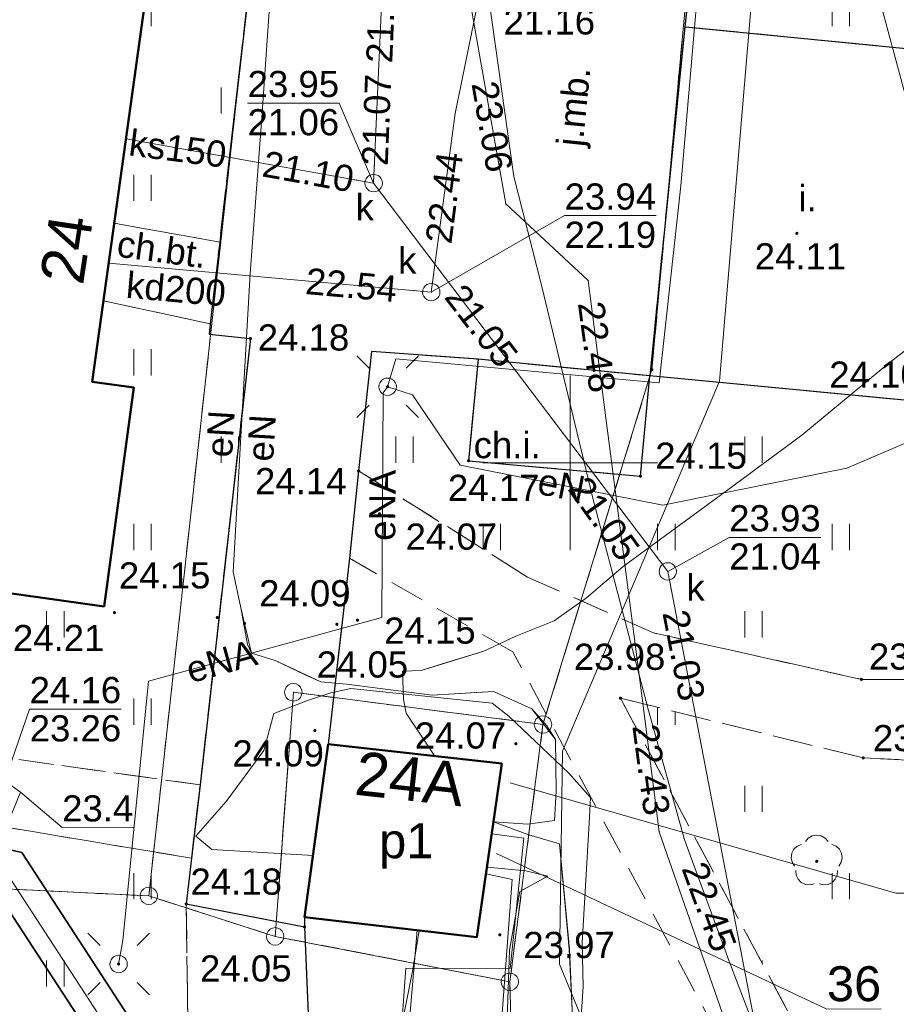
# Model space of a CAD drawing. Extents: x 7395144 to 7395446, y 6007497 to 6007827.
# Tile 59 of 62: x 7395384 to 7395409, y 6007684 to 6007713. Entities that reach past the tile are written whole.
import ezdxf
from ezdxf.enums import TextEntityAlignment as Align

# ---------------------------------------------------------------- set-up
doc = ezdxf.new("R2010")
doc.units = 0
doc.header["$PDSIZE"] = 0.75
for name, pattern in [('PRZER1-1', [2, 1, -1]), ('PRZER2-1', [3, 2, -1]), ('PRZER3-1', [4, 3, -1])]:
    doc.linetypes.add(name, pattern=pattern)
doc.layers.get('0').update_dxf_attribs({"linetype": 'CONTINUOUS', "lineweight": 13})
for name, color, linetype, lineweight in [('GEPADR', 7, 'CONTINUOUS', 18), ('GEPADR_O', 7, 'CONTINUOUS', 18), ('GEPPGD', 7, 'CONTINUOUS', 18), ('GESBZO', 7, 'CONTINUOUS', 50), ('GESBZO_O', 7, 'CONTINUOUS', 50), ('GESDZI', 7, 'CONTINUOUS', 18), ('GESDZI_O', 7, 'CONTINUOUS', 18), ('GSLKRW', 7, 'CONTINUOUS', 25), ('GSPWPS', 7, 'CONTINUOUS', 13), ('GSPWPS_O', 7, 'CONTINUOUS', 13), ('GSSKOA', 7, 'PRZER3-1', 18), ('GSSKOA_O', 7, 'PRZER3-1', 18), ('GSSKOD', 7, 'PRZER2-1', 18), ('GSSKOD_O', 7, 'PRZER2-1', 18), ('GSSOTW', 7, 'PRZER3-1', 18), ('GSSOTW_O', 7, 'PRZER3-1', 18), ('GSSUTR', 7, 'PRZER2-1', 18), ('GULLOB', 7, 'CONTINUOUS', 35), ('GUPELA', 7, 'CONTINUOUS', 18), ('GUPPRZ', 7, 'CONTINUOUS', 18), ('GUPPRZ_O', 7, 'CONTINUOUS', 18)]:
    doc.layers.add(name, color=color, linetype=linetype, lineweight=lineweight)
for name, color, linetype, lineweight, true_color in [('GESUZY', 7, 'PRZER1-1', 18, 0x008000), ('GESUZY_O', 7, 'PRZER1-1', 18, 0x008000), ('GSPRDL', 7, 'CONTINUOUS', 18, 0x008000), ('GULCPR', 7, 'CONTINUOUS', 18, 0xd200d2), ('GULEPR', 1, 'CONTINUOUS', 18, 0xff0000), ('GULEPR_O', 1, 'CONTINUOUS', 18, 0xff0000), ('GULGPR', 7, 'CONTINUOUS', 18, 0xbfbf00), ('GULKPR', 7, 'CONTINUOUS', 18, 0x803300), ('GULKPR_O', 7, 'CONTINUOUS', 18, 0x803300), ('GULTPR', 7, 'CONTINUOUS', 18, 0xff9100), ('GULWPR', 5, 'CONTINUOUS', 18, 0x0000ff), ('GUPKSD', 7, 'CONTINUOUS', 18, 0x803300), ('GUPKSD_O', 7, 'CONTINUOUS', 18, 0x803300)]:
    doc.layers.add(name, color=color, linetype=linetype, lineweight=lineweight, true_color=true_color)
doc.styles.add('GEO-INFO', font='arial.ttf')
pattern_1 = [(90, (7390000, 6000000), (-2.5, 2.5), [0.75, -4.25]), (90, (7390000.5, 6000000), (-2.5, 2.5), [0.75, -4.25])]

# ---------------------------------------------------------------- blocks, each defined once
blk = doc.blocks.new('KOLO')
blk.add_hatch(color=0).paths.add_polyline_path([(-0.5, 0), (-0.482963, -0.12941), (-0.433013, -0.25), (-0.353553, -0.353553), (-0.25, -0.433013), (-0.12941, -0.482963), (0, -0.5), (0.12941, -0.482963), (0.25, -0.433013), (0.353553, -0.353553), (0.433013, -0.25), (0.482963, -0.12941), (0.5, 0), (0.482963, 0.12941), (0.433013, 0.25), (0.353553, 0.353553), (0.25, 0.433013), (0.12941, 0.482963), (0, 0.5), (-0.12941, 0.482963), (-0.25, 0.433013), (-0.353553, 0.353553), (-0.433013, 0.25), (-0.482963, 0.12941)])
blk = doc.blocks.new('SPDLP')
blk.add_hatch(color=0).paths.add_polyline_path([(0, -0.09), (0.027812, -0.085595), (0.052901, -0.072812), (0.072812, -0.052901), (0.085595, -0.027812), (0.09, 0), (0.085595, 0.027812), (0.072812, 0.052901), (0.052901, 0.072812), (0.027812, 0.085595), (0, 0.09), (-0.027812, 0.085595), (-0.052901, 0.072812), (-0.072812, 0.052901), (-0.085595, 0.027812), (-0.09, 0), (-0.085595, -0.027812), (-0.072812, -0.052901), (-0.052901, -0.072812), (-0.027812, -0.085595)])
at = {"color": 0}
for points in [[(-0.648554, 1.126667), (-0.481106, 1.325358), (-0.255912, 1.454989), (0, 1.5), (0.255912, 1.454989), (0.481106, 1.325358), (0.648554, 1.126667)], [(-1.271938, -0.268652), (-1.40916, -0.048001), (-1.462858, 0.20623), (-1.426585, 0.463525), (-1.304695, 0.693003), (-1.11182, 0.867117), (-0.871109, 0.964971)], [(0.871109, 0.964971), (1.11182, 0.867117), (1.304695, 0.693003), (1.426585, 0.463525), (1.462858, 0.20623), (1.40916, -0.048001), (1.271938, -0.268652)], [(-0.137547, -1.292703), (-0.389802, -1.355024), (-0.648184, -1.327532), (-0.881678, -1.213525), (-1.062258, -1.026689), (-1.168249, -0.78945), (-1.186929, -0.530282)], [(1.186929, -0.530282), (1.168249, -0.78945), (1.062258, -1.026689), (0.881678, -1.213525), (0.648184, -1.327532), (0.389802, -1.355024), (0.137547, -1.292703)]]:
    blk.add_lwpolyline(points, dxfattribs=at)
blk = doc.blocks.new('SUEO')
blk.add_hatch(color=0).paths.add_polyline_path([(-0.002174, 0.089974), (0.023762, 0.086807), (0.042561, 0.0793), (0.060131, 0.066965), (0.076266, 0.047786), (0.086234, 0.025762), (0.089972, 0.002226), (0.088646, -0.015553), (0.081114, -0.038994), (0.066834, -0.060276), (0.049699, -0.075033), (0.027576, -0.085671), (0.004027, -0.08991), (-0.019639, -0.087831), (-0.040932, -0.080154), (-0.059082, -0.067892), (-0.073734, -0.051607), (-0.08374, -0.032979), (-0.089221, -0.011817), (-0.089063, 0.012951), (-0.082571, 0.035806), (-0.069528, 0.057148), (-0.048957, 0.075519), (-0.026898, 0.085887)])
at = {"color": 0}
for points in [[(-1.767767, 1.767767), (-1.06066, 1.06066)], [(1.767767, 1.767767), (1.06066, 1.06066)], [(-1.767767, -1.767767), (-1.06066, -1.06066)], [(1.767767, -1.767767), (1.06066, -1.06066)]]:
    blk.add_lwpolyline(points, dxfattribs=at)
blk = doc.blocks.new('POINT')
at = {"color": 0}
blk.add_point((0, 0), dxfattribs=at)
blk = doc.blocks.new('OKRAG_PELNY')
at = {"color": 0}
blk.add_lwpolyline([(0, 0.5), (0.12941, 0.482963), (0.25, 0.433013), (0.353553, 0.353553), (0.433013, 0.25), (0.482963, 0.12941), (0.5, 0), (0.482963, -0.12941), (0.433013, -0.25), (0.353553, -0.353553), (0.25, -0.433013), (0.12941, -0.482963), (0, -0.5), (-0.12941, -0.482963), (-0.25, -0.433013), (-0.353553, -0.353553), (-0.433013, -0.25), (-0.482963, -0.12941), (-0.5, 0), (-0.482963, 0.12941), (-0.433013, 0.25), (-0.353553, 0.353553), (-0.25, 0.433013), (-0.12941, 0.482963)], close=True, dxfattribs=at)
blk = doc.blocks.new('EPPGS')
at = {"color": 0}
blk.add_lwpolyline([(0, 0.5), (0.154508, 0.475528), (0.293893, 0.404508), (0.404508, 0.293893), (0.475528, 0.154508), (0.5, 0), (0.475528, -0.154508), (0.404508, -0.293893), (0.293893, -0.404508), (0.154508, -0.475528), (0, -0.5), (-0.154508, -0.475528), (-0.293893, -0.404508), (-0.404508, -0.293893), (-0.475528, -0.154508), (-0.5, 0), (-0.475528, 0.154508), (-0.404508, 0.293893), (-0.293893, 0.404508), (-0.154508, 0.475528)], close=True, dxfattribs=at)
blk = doc.blocks.new('EPPGN')
blk.add_hatch(color=0).paths.add_polyline_path([(0, -0.09), (0.027812, -0.085595), (0.052901, -0.072812), (0.072812, -0.052901), (0.085595, -0.027812), (0.09, 0), (0.085595, 0.027812), (0.072812, 0.052901), (0.052901, 0.072812), (0.027812, 0.085595), (0, 0.09), (-0.027812, 0.085595), (-0.052901, 0.072812), (-0.072812, 0.052901), (-0.085595, 0.027812), (-0.09, 0), (-0.085595, -0.027812), (-0.072812, -0.052901), (-0.052901, -0.072812), (-0.027812, -0.085595)])

msp = doc.modelspace()

# ---------------------------------------------------------------- hatches: boundary and pattern name
at = {"layer": 'GSSUTR', "linetype": 'Continuous', "lineweight": 18}
h = msp.add_hatch(dxfattribs=at)
h.set_pattern_fill('PTTU04', scale=0.5, style=0)
h.set_pattern_definition(pattern_1)
h.paths.add_polyline_path([(7395389.529, 6007668.315), (7395389.167, 6007675.975), (7395389, 6007687.37), (7395389.15, 6007688.68), (7395383.23, 6007689.667), (7395379.968, 6007690.075), (7395378.43, 6007690.376), (7395376.377, 6007691.083), (7395374.553, 6007691.778), (7395373.163, 6007692.505), (7395371.855, 6007693.38), (7395370.73, 6007694.348), (7395369.681, 6007695.314), (7395368.588, 6007696.407), (7395367.642, 6007697.393), (7395367.022, 6007698.262), (7395366.303, 6007699.236), (7395365.526, 6007700.57), (7395364.764, 6007702.314), (7395364.521, 6007703.492), (7395364.354, 6007704.369), (7395363.894, 6007707.988), (7395363.67, 6007709.861), (7395363.603, 6007711.086), (7395363.559, 6007712.285), (7395363.509, 6007713.764), (7395363.474, 6007715.446), (7395363.461, 6007717.074), (7395363.618, 6007718.59), (7395363.698, 6007719.729), (7395363.909, 6007720.935), (7395364.115, 6007722.066), (7395364.291, 6007723.123), (7395364.636, 6007724.777), (7395364.936, 6007726.155), (7395365.4, 6007728.056), (7395366.18, 6007730.852), (7395366.834, 6007733.299), (7395367.13, 6007734.245), (7395367.576, 6007735.893), (7395368.33, 6007738.308), (7395368.735, 6007739.73), (7395368.912, 6007740.355), (7395352.982, 6007742.613), (7395354.445, 6007757.033), (7395338.289, 6007758.628), (7395348.429, 6007754.978), (7395352.137, 6007750.572), (7395349.801, 6007721.415), (7395347.348, 6007697.123), (7395346.55, 6007695.42), (7395346.4, 6007693.44), (7395351.721, 6007691.537), (7395365.475, 6007688.718), (7395357.551, 6007686.941), (7395348.027, 6007688.39), (7395344.37, 6007693.59), (7395344.532, 6007695.571), (7395348.011, 6007733.556), (7395349.793, 6007749.682), (7395348.27, 6007753.054), (7395341.075, 6007755.473), (7395337.933, 6007755.943), (7395337.461, 6007755.867), (7395332.386, 6007721.677), (7395334.999, 6007721.289), (7395346.142, 6007719.598), (7395343.233, 6007699.288), (7395343.206, 6007694.953), (7395343.205, 6007694.883), (7395343.205, 6007694.826), (7395343.223, 6007694.66), (7395343.244, 6007694.467), (7395343.266, 6007694.262), (7395343.327, 6007693.699), (7395343.416, 6007693.158), (7395343.551, 6007692.488), (7395343.62, 6007692.146), (7395343.668, 6007691.976), (7395343.706, 6007691.84), (7395343.893, 6007691.365), (7395344.138, 6007690.742), (7395344.384, 6007690.193), (7395344.508, 6007689.916), (7395344.644, 6007689.613), (7395345.1, 6007688.795), (7395345.662, 6007687.786), (7395345.797, 6007687.587), (7395346.169, 6007687.039), (7395346.695, 6007686.188), (7395347.25, 6007685.386), (7395353.864, 6007684.272), (7395356.305, 6007683.86), (7395357.536, 6007683.653), (7395359.272, 6007683.324), (7395360.122, 6007683.163), (7395361.469, 6007682.908), (7395362.634, 6007682.687), (7395362.906, 6007682.621), (7395363.496, 6007682.477), (7395364.26, 6007682.29), (7395365.261, 6007682.046), (7395365.385, 6007682.007), (7395365.586, 6007681.944), (7395365.805, 6007681.876), (7395365.966, 6007681.81), (7395366.163, 6007681.729), (7395366.373, 6007681.625), (7395366.701, 6007681.464), (7395367.153, 6007681.215), (7395367.481, 6007681.035), (7395367.804, 6007680.857), (7395368.039, 6007680.713), (7395368.308, 6007680.548), (7395368.613, 6007680.325), (7395369.135, 6007679.945), (7395369.816, 6007679.49), (7395370.217, 6007679.18), (7395370.613, 6007678.875), (7395371.107, 6007678.45), (7395371.595, 6007678.017), (7395371.981, 6007677.673), (7395372.33, 6007677.363), (7395372.552, 6007677.137), (7395372.766, 6007676.919), (7395372.923, 6007676.717), (7395373.163, 6007676.408), (7395373.96, 6007675.437), (7395374.606, 6007674.572), (7395374.866, 6007674.224), (7395375.143, 6007673.802), (7395375.713, 6007672.848), (7395375.976, 6007672.408), (7395376.121, 6007672.164), (7395376.228, 6007671.942), (7395376.309, 6007671.773), (7395376.416, 6007671.55), (7395376.56, 6007671.202), (7395376.718, 6007670.819), (7395376.934, 6007670.298), (7395377.217, 6007669.613), (7395378.185, 6007667.078), (7395379.027, 6007664.908), (7395379.696, 6007663.183), (7395380.578, 6007660.908), (7395380.948, 6007660.017), (7395381.07, 6007659.656), (7395381.195, 6007659.285), (7395381.266, 6007659.076), (7395381.351, 6007658.87), (7395381.463, 6007658.651), (7395381.607, 6007658.429), (7395381.785, 6007658.152), (7395382.386, 6007657.296), (7395382.899, 6007656.6), (7395383.011, 6007656.449), (7395383.133, 6007656.299), (7395383.258, 6007656.145), (7395383.395, 6007656.01), (7395383.584, 6007655.825), (7395383.66, 6007655.763), (7395383.753, 6007655.686), (7395383.889, 6007655.575), (7395384.042, 6007655.464), (7395384.202, 6007655.348), (7395384.525, 6007655.113), (7395384.785, 6007654.925), (7395384.87, 6007654.863), (7395384.987, 6007654.793), (7395385.111, 6007654.72), (7395385.216, 6007654.657), (7395385.409, 6007654.566), (7395385.525, 6007654.512), (7395385.749, 6007654.419), (7395386.066, 6007654.289), (7395386.212, 6007654.228), (7395386.369, 6007654.174), (7395386.553, 6007654.111), (7395386.696, 6007654.062), (7395387.038, 6007653.945), (7395387.27, 6007653.883), (7395387.447, 6007653.836), (7395387.64, 6007653.784), (7395387.863, 6007653.737), (7395388.014, 6007653.706), (7395388.174, 6007653.683), (7395388.376, 6007653.654), (7395388.568, 6007653.639), (7395388.71, 6007653.629), (7395388.88, 6007653.616), (7395389.062, 6007653.618), (7395389.229, 6007653.621), (7395389.417, 6007653.623), (7395389.616, 6007653.626), (7395389.794, 6007653.643), (7395389.97, 6007653.666), (7395390.692, 6007653.792), (7395391.062, 6007653.938), (7395391.584, 6007654.144), (7395392.241, 6007654.378), (7395393.556, 6007654.845), (7395393.906, 6007654.959), (7395394.701, 6007655.16)], flags=0)
h = msp.add_hatch(dxfattribs=at)
h.set_pattern_fill('PTTU04', scale=0.5, style=0)
h.set_pattern_definition(pattern_1)
h.paths.add_polyline_path([(7395393.924, 6007748.788), (7395393.258, 6007749.444), (7395392.378, 6007750.32), (7395391.535, 6007751.015), (7395390.394, 6007751.807), (7395389.54, 6007752.324), (7395387.945, 6007753.173), (7395387.016, 6007753.721), (7395385.063, 6007754.644), (7395384.351, 6007754.898), (7395384.2, 6007754.942), (7395384.047, 6007754.968), (7395383.904, 6007754.979), (7395383.669, 6007754.972), (7395383.216, 6007754.891), (7395382.763, 6007754.754), (7395382.389, 6007754.615), (7395382.029, 6007754.449), (7395381.633, 6007754.224), (7395381.258, 6007753.969), (7395380.774, 6007753.596), (7395378.688, 6007751.426), (7395377.55, 6007750.08), (7395376.395, 6007748.838), (7395373.868, 6007746.19), (7395372.659, 6007744.901), (7395372.453, 6007744.497), (7395372.377, 6007744.336), (7395372.273, 6007744.114), (7395372.066, 6007743.611), (7395371.634, 6007742.251), (7395370.831, 6007739.864), (7395370.074, 6007737.78), (7395369.312, 6007735.238), (7395368.484, 6007732.497), (7395367.75, 6007729.649), (7395367.107, 6007726.996), (7395366.674, 6007724.813), (7395366.35, 6007723.462), (7395366, 6007721.348), (7395365.779, 6007720.017), (7395365.566, 6007718.072), (7395365.528, 6007716.904), (7395365.524, 6007716.779), (7395365.408, 6007715.438), (7395365.417, 6007714.114), (7395365.424, 6007712.384), (7395365.531, 6007710.647), (7395365.65, 6007709.442), (7395365.758, 6007708.444), (7395366.147, 6007706.355), (7395366.532, 6007704.955), (7395366.769, 6007703.971), (7395366.97, 6007703.195), (7395367.683, 6007701.512), (7395368.429, 6007700.077), (7395369.048, 6007699.158), (7395370.133, 6007697.887), (7395371.62, 6007696.495), (7395373.14, 6007695.278), (7395374.367, 6007694.33), (7395375.806, 6007693.551), (7395377.777, 6007692.72), (7395379.456, 6007692.159), (7395384.208, 6007691.504), (7395389.4, 6007690.78), (7395390.84, 6007703.56), (7395389.66, 6007703.69), (7395389.69, 6007703.98), (7395386.633, 6007704.642), (7395386.31, 6007702.32), (7395387.5, 6007702.16), (7395386.65, 6007695.89), (7395383.04, 6007696.39), (7395382.63, 6007693.98), (7395378.72, 6007694.5), (7395379.35, 6007698.04), (7395373.97, 6007698.93), (7395374.7, 6007704.02), (7395375.88, 6007703.86), (7395376.17, 6007705.84), (7395374.98, 6007706.01), (7395375.67, 6007710.87), (7395374.48, 6007711.04), (7395375.66, 6007719.57), (7395376.85, 6007719.41), (7395377.14, 6007721.53), (7395375.96, 6007721.7), (7395376.62, 6007726.51), (7395375.43, 6007726.68), (7395376.61, 6007735.21), (7395377.79, 6007735.04), (7395378.06, 6007737.12), (7395376.9, 6007737.27), (7395377.56, 6007742.1), (7395376.37, 6007742.26), (7395376.86, 6007746.1), (7395389.7, 6007744.24), (7395388.876, 6007738.22), (7395391.519, 6007737.858), (7395393.592, 6007737.641), (7395394.749, 6007747.484), (7395394.768, 6007747.633)], flags=0)
h = msp.add_hatch(dxfattribs=at)
h.set_pattern_fill('PTTU04', scale=0.5, style=0)
h.set_pattern_definition(pattern_1)
h.paths.add_polyline_path([(7395414.781, 6007712.761), (7395400.989, 6007735.269), (7395400.127, 6007734.873), (7395400.013, 6007734.813), (7395398.07, 6007719.49), (7395403.54, 6007714.83), (7395403.28, 6007712.49), (7395411.18, 6007711.71), (7395410.27, 6007701.73), (7395402.28, 6007702.49), (7395402.01, 6007699.62), (7395397.09, 6007700.06), (7395397.36, 6007702.97), (7395394.31, 6007703.19), (7395393.94, 6007699.77), (7395398.78, 6007696.73), (7395402.39, 6007695.13), (7395408.34, 6007693.8), (7395415.831, 6007693.788), (7395415.908, 6007693.808), (7395418.955, 6007693.723), (7395420.84, 6007693.713)], flags=0)
h = msp.add_hatch(dxfattribs=at)
h.set_pattern_fill('PTTU04', scale=0.5, style=0)
h.set_pattern_definition(pattern_1)
h.paths.add_polyline_path([(7395387.553, 6007719.98), (7395387.28, 6007718.01), (7395388.47, 6007717.84), (7395386.942, 6007706.864), (7395389.96, 6007706.32), (7395391.47, 6007719.48)], flags=0)
h = msp.add_hatch(dxfattribs=at)
h.set_pattern_fill('PTTU04', scale=0.5, style=0)
h.set_pattern_definition(pattern_1)
h.paths.add_polyline_path([(7395421.691, 6007691.038), (7395420.293, 6007691.01), (7395417.373, 6007691.111), (7395408.39, 6007691.55), (7395401.44, 6007693.26), (7395408.35, 6007680.34), (7395422.45, 6007685.45), (7395423.36, 6007685.793)], flags=0)

# ---------------------------------------------------------------- linework, layer by layer
at = {"color": 7, "linetype": 'Continuous', "lineweight": 13, "elevation": 100, "flags": 128}
for points in [[(7395400, 6007697.5), (7395400, 6007702.5)], [(7395397.5, 6007700), (7395402.5, 6007700)]]:
    msp.add_lwpolyline(points, dxfattribs=at)
at = {"layer": 'GESBZO', "color": 7, "linetype": 'Continuous', "lineweight": 50, "elevation": 10.18}
msp.add_lwpolyline([(7395376.86, 6007746.1), (7395389.7, 6007744.24), (7395388.24, 6007733.57), (7395389.41, 6007733.4), (7395387.28, 6007718.01), (7395388.47, 6007717.84), (7395386.31, 6007702.32), (7395387.5, 6007702.16), (7395386.65, 6007695.89), (7395383.04, 6007696.39)], dxfattribs=at)
msp.add_lwpolyline([(7395398.04, 6007691.39), (7395397.33, 6007686.42), (7395392.39, 6007686.99), (7395393.07, 6007691.94)], close=True, dxfattribs=at)
at = {"layer": 'GESDZI', "color": 7, "linetype": 'Continuous', "lineweight": 18, "elevation": 10.22}
for points in [[(7395387.93, 6007687.6), (7395380.12, 6007687.98), (7395349.93, 6007694.27), (7395364, 6007757.01), (7395313.94, 6007762.83), (7395290, 6007789.52), (7395307.23, 6007797.53), (7395316.154, 6007800.694)], [(7395396.617, 6007766.53), (7395387.93, 6007687.6)], [(7395403.948, 6007746.819), (7395402.32, 6007737.72), (7395400.6, 6007717.63), (7395403.48, 6007715.12), (7395402.34, 6007702.67), (7395399.22, 6007692.51), (7395392.07, 6007693.43), (7395391.55, 6007686.44), (7395387.93, 6007687.6), (7395396.617, 6007766.53)], [(7395407.82, 6007677.82), (7395398.89, 6007662.88), (7395398.27, 6007685.14), (7395399.22, 6007692.51), (7395402.34, 6007702.67), (7395403.48, 6007715.12), (7395400.6, 6007717.63), (7395402.32, 6007737.72), (7395407.652, 6007735.174)], [(7395442.297, 6007571.78), (7395438.9, 6007572.22), (7395433.44, 6007572.93), (7395426.87, 6007573.78), (7395424.71, 6007558.34), (7395422.21, 6007554.23), (7395427.04, 6007584.14), (7395402.11, 6007588.59), (7395407.56, 6007620.73), (7395392.56, 6007656.98), (7395384.8, 6007680.52), (7395380.12, 6007687.98), (7395387.93, 6007687.6), (7395391.55, 6007686.44), (7395398.27, 6007685.14), (7395398.89, 6007662.88), (7395405.05, 6007646.23), (7395414.78, 6007621.54), (7395431.85, 6007626.76), (7395433.13, 6007624.47), (7395436.27, 6007622.09), (7395440.39, 6007620.59), (7395444.021, 6007620.839)]]:
    msp.add_lwpolyline(points, dxfattribs=at)
msp.add_lwpolyline([(7395392.07, 6007693.43), (7395399.22, 6007692.51), (7395398.27, 6007685.14), (7395391.55, 6007686.44)], close=True, dxfattribs=at)
at = {"layer": 'GESDZI_O', "color": 7, "linetype": 'Continuous', "lineweight": 9, "elevation": 10.81, "flags": 128}
msp.add_lwpolyline([(7395408.907, 6007684.361), (7395407.353, 6007684.36), (7395397.89, 6007688.81)], dxfattribs=at)
at = {"layer": 'GESUZY', "color": 96, "linetype": 'PRZER1-1', "lineweight": 18, "ltscale": 0.5, "true_color": 0x008000, "elevation": 10.08}
for points in [[(7395396.617, 6007766.53), (7395387.93, 6007687.6), (7395380.12, 6007687.98)], [(7395403.948, 6007746.819), (7395402.32, 6007737.72), (7395400.6, 6007717.63), (7395403.48, 6007715.12), (7395402.34, 6007702.67), (7395399.22, 6007692.51), (7395392.07, 6007693.43), (7395391.55, 6007686.44), (7395387.93, 6007687.6), (7395396.617, 6007766.53)], [(7395398.89, 6007662.88), (7395398.27, 6007685.14), (7395399.22, 6007692.51), (7395402.34, 6007702.67), (7395403.48, 6007715.12), (7395400.6, 6007717.63), (7395402.32, 6007737.72), (7395407.652, 6007735.174)], [(7395442.297, 6007571.78), (7395438.9, 6007572.22), (7395433.44, 6007572.93), (7395426.87, 6007573.78), (7395424.71, 6007558.34), (7395422.21, 6007554.23), (7395427.04, 6007584.14), (7395402.11, 6007588.59), (7395407.56, 6007620.73), (7395392.56, 6007656.98), (7395384.8, 6007680.52), (7395380.12, 6007687.98), (7395387.93, 6007687.6), (7395391.55, 6007686.44), (7395398.27, 6007685.14), (7395398.89, 6007662.88), (7395405.05, 6007646.23), (7395414.78, 6007621.54), (7395431.85, 6007626.76), (7395433.13, 6007624.47), (7395436.27, 6007622.09), (7395440.39, 6007620.59), (7395444.021, 6007620.839)]]:
    msp.add_lwpolyline(points, dxfattribs=at)
msp.add_lwpolyline([(7395392.07, 6007693.43), (7395399.22, 6007692.51), (7395398.27, 6007685.14), (7395391.55, 6007686.44)], close=True, dxfattribs=at)
at = {"layer": 'GESUZY_O', "color": 96, "linetype": 'Continuous', "lineweight": 9, "true_color": 0x008000, "elevation": 10.8, "flags": 128}
msp.add_lwpolyline([(7395411.032, 6007687.679), (7395409.324, 6007687.679), (7395398.276, 6007690.84)], dxfattribs=at)
at = {"layer": 'GSLKRW', "color": 7, "linetype": 'Continuous', "lineweight": 25, "elevation": 10.18}
for points in [[(7395391.74, 6007721.89), (7395391.47, 6007719.48), (7395389.96, 6007706.32), (7395389.69, 6007703.98), (7395389.66, 6007703.69), (7395390.84, 6007703.56), (7395389.4, 6007690.78), (7395389.15, 6007688.68), (7395389, 6007687.37)], [(7395398.07, 6007719.49), (7395403.54, 6007714.83), (7395403.28, 6007712.49), (7395402.28, 6007702.49), (7395397.36, 6007702.97), (7395394.31, 6007703.19), (7395393.94, 6007699.77), (7395393.68, 6007697.27), (7395393.07, 6007691.94), (7395392.39, 6007686.99), (7395392.39, 6007686.71), (7395393.14, 6007668.82), (7395395.87, 6007662.08), (7395396.99, 6007659.31)], [(7395403.28, 6007712.49), (7395403.301, 6007712.488), (7395411.18, 6007711.71), (7395410.27, 6007701.73), (7395402.28, 6007702.49)], [(7395397.36, 6007702.97), (7395397.09, 6007700.06), (7395402.01, 6007699.62), (7395402.28, 6007702.49)], [(7395389, 6007687.37), (7395392.39, 6007686.71)]]:
    msp.add_lwpolyline(points, dxfattribs=at)
at = {"layer": 'GSSKOA', "color": 7, "linetype": 'PRZER3-1', "lineweight": 18, "ltscale": 0.5, "elevation": 10.18}
for points in [[(7395391.74, 6007721.89), (7395398.07, 6007719.49), (7395403.54, 6007714.83), (7395403.28, 6007712.49), (7395402.28, 6007702.49), (7395397.36, 6007702.97), (7395394.31, 6007703.19), (7395393.94, 6007699.77), (7395393.68, 6007697.27), (7395393.07, 6007691.94), (7395392.39, 6007686.99), (7395392.39, 6007686.71), (7395389, 6007687.37), (7395389.15, 6007688.68), (7395389.4, 6007690.78), (7395390.84, 6007703.56), (7395389.66, 6007703.69), (7395389.69, 6007703.98), (7395389.96, 6007706.32), (7395391.47, 6007719.48)], [(7395398.092, 6007656.486), (7395394.701, 6007655.16), (7395389.529, 6007668.315), (7395389.167, 6007675.975), (7395389, 6007687.37), (7395392.39, 6007686.71), (7395393.14, 6007668.82), (7395395.87, 6007662.08), (7395396.99, 6007659.31)]]:
    msp.add_lwpolyline(points, close=True, dxfattribs=at)
at = {"layer": 'GSSKOD', "color": 7, "linetype": 'PRZER2-1', "lineweight": 18, "ltscale": 0.5, "elevation": 10.18}
for points in [[(7395386.942, 6007706.864), (7395389.96, 6007706.32), (7395389.69, 6007703.98), (7395386.633, 6007704.642)], [(7395402.28, 6007702.49), (7395402.01, 6007699.62), (7395397.09, 6007700.06), (7395397.36, 6007702.97)]]:
    msp.add_lwpolyline(points, close=True, dxfattribs=at)
for points in [[(7395421.691, 6007691.038), (7395420.293, 6007691.01), (7395417.373, 6007691.111), (7395408.39, 6007691.55), (7395401.44, 6007693.26), (7395408.35, 6007680.34), (7395406.39, 6007679.58), (7395398.36, 6007694.59), (7395393.68, 6007697.27), (7395393.94, 6007699.77), (7395398.78, 6007696.73), (7395402.39, 6007695.13), (7395408.34, 6007693.8), (7395415.831, 6007693.788), (7395415.908, 6007693.808), (7395418.955, 6007693.723), (7395420.84, 6007693.713)], [(7395384.208, 6007691.504), (7395389.4, 6007690.78), (7395389.15, 6007688.68), (7395383.23, 6007689.667)]]:
    msp.add_lwpolyline(points, dxfattribs=at)
at = {"layer": 'GSSOTW', "color": 7, "linetype": 'PRZER3-1', "lineweight": 18, "ltscale": 0.5, "elevation": 10.18}
msp.add_lwpolyline([(7395403.28, 6007712.49), (7395403.301, 6007712.488), (7395411.18, 6007711.71), (7395410.27, 6007701.73), (7395402.28, 6007702.49)], close=True, dxfattribs=at)
at = {"layer": 'GSSUTR', "color": 7, "linetype": 'PRZER2-1', "lineweight": 18, "ltscale": 0.5, "elevation": 10.1}
for points in [[(7395420.84, 6007693.713), (7395418.955, 6007693.723), (7395415.908, 6007693.808), (7395415.831, 6007693.788), (7395408.34, 6007693.8), (7395402.39, 6007695.13), (7395398.78, 6007696.73), (7395393.94, 6007699.77), (7395394.31, 6007703.19), (7395397.36, 6007702.97), (7395397.09, 6007700.06), (7395402.01, 6007699.62), (7395402.28, 6007702.49), (7395410.27, 6007701.73), (7395411.18, 6007711.71), (7395403.28, 6007712.49), (7395403.54, 6007714.83), (7395398.07, 6007719.49), (7395400.013, 6007734.813), (7395400.127, 6007734.873), (7395400.989, 6007735.269)], [(7395383.04, 6007696.39), (7395386.65, 6007695.89), (7395387.5, 6007702.16), (7395386.31, 6007702.32), (7395386.633, 6007704.642), (7395389.69, 6007703.98), (7395389.66, 6007703.69), (7395390.84, 6007703.56), (7395389.4, 6007690.78), (7395384.208, 6007691.504)], [(7395423.36, 6007685.793), (7395422.45, 6007685.45), (7395408.35, 6007680.34), (7395401.44, 6007693.26)], [(7395401.44, 6007693.26), (7395408.39, 6007691.55), (7395417.373, 6007691.111), (7395420.293, 6007691.01), (7395421.691, 6007691.038)], [(7395383.23, 6007689.667), (7395389.15, 6007688.68), (7395389, 6007687.37), (7395389.167, 6007675.975)]]:
    msp.add_lwpolyline(points, dxfattribs=at)
msp.add_lwpolyline([(7395387.553, 6007719.98), (7395391.47, 6007719.48), (7395389.96, 6007706.32), (7395386.942, 6007706.864), (7395388.47, 6007717.84), (7395387.28, 6007718.01)], close=True, dxfattribs=at)
at = {"layer": 'GULCPR', "color": 212, "linetype": 'Continuous', "lineweight": 18, "true_color": 0xd200d2, "elevation": 10.14}
msp.add_lwpolyline([(7395369.833, 6007753.029), (7395369.357, 6007750.26), (7395369.189, 6007749.498), (7395366.116, 6007725.71), (7395366.048, 6007725.189), (7395363.837, 6007725.571), (7395363.599, 6007723.954), (7395364.938, 6007723.745), (7395361.069, 6007693.502), (7395361.575, 6007693.383), (7395383.964, 6007688.097), (7395394.236, 6007672.301), (7395407.687, 6007638.201), (7395412.217, 6007628.241), (7395412.637, 6007627.31)], dxfattribs=at)
at = {"layer": 'GULEPR', "color": 1, "linetype": 'Continuous', "lineweight": 18, "true_color": 0xff0000, "elevation": 10.14}
for points in [[(7395394.77, 6007702.18), (7395395.002, 6007702.98), (7395402.552, 6007702.292), (7395403.169, 6007707.935), (7395403.788, 6007715.132), (7395399.451, 6007720.951), (7395399.633, 6007723.029), (7395400.024, 6007731.23), (7395400.207, 6007736.361), (7395400.253, 6007737.759), (7395399.645, 6007741.66), (7395399.625, 6007743.441), (7395400.461, 6007751.899), (7395400.888, 6007756.438)], [(7395390.564, 6007695.85), (7395390.344, 6007696.88), (7395390.604, 6007701.42), (7395390.833, 6007705.427), (7395391.166, 6007709.887), (7395391.478, 6007714.449), (7395391.731, 6007717.971), (7395390.975, 6007718.09), (7395388.8, 6007718.317), (7395387.331, 6007718.382)], [(7395387.331, 6007718.382), (7395388.8, 6007718.317), (7395390.975, 6007718.09), (7395391.731, 6007717.971), (7395391.478, 6007714.449), (7395391.166, 6007709.887), (7395390.833, 6007705.427), (7395390.604, 6007701.42), (7395390.344, 6007696.88), (7395390.564, 6007695.85)], [(7395396.127, 6007691.602), (7395395.302, 6007692.833), (7395395.224, 6007693.219), (7395395.197, 6007694.036), (7395395.733, 6007694.054), (7395397.523, 6007694.606), (7395398.441, 6007695.034), (7395399.538, 6007695.476), (7395400.468, 6007696.132), (7395401.517, 6007697.035), (7395404.475, 6007699.196), (7395406.635, 6007700.795), (7395409.128, 6007702.857), (7395410.598, 6007703.988), (7395411.063, 6007704.52), (7395411.077, 6007704.748), (7395411.028, 6007705.184), (7395410.544, 6007706.843), (7395409.723, 6007710.048), (7395408.683, 6007713.918)], [(7395408.683, 6007713.918), (7395409.723, 6007710.048), (7395410.544, 6007706.843), (7395411.028, 6007705.184), (7395411.077, 6007704.748), (7395411.063, 6007704.52), (7395410.598, 6007703.988), (7395409.128, 6007702.857), (7395406.635, 6007700.795), (7395404.475, 6007699.196), (7395401.517, 6007697.035), (7395400.468, 6007696.132), (7395399.538, 6007695.476), (7395398.441, 6007695.034), (7395397.523, 6007694.606), (7395396.331, 6007694.247), (7395395.733, 6007694.054), (7395395.197, 6007694.036), (7395395.224, 6007693.219), (7395395.302, 6007692.833), (7395396.127, 6007691.602)], [(7395416.723, 6007706.656), (7395414.7, 6007703.86), (7395412.36, 6007701.75), (7395407.92, 6007699.85), (7395402.65, 6007698.79), (7395396.85, 6007699.93), (7395395.48, 6007701.95), (7395394.77, 6007702.18)], [(7395390.874, 6007694.551), (7395391.593, 6007694.747), (7395394.601, 6007695.568), (7395394.647, 6007702.005), (7395394.77, 6007702.18)], [(7395390.874, 6007694.551), (7395390.564, 6007695.85)], [(7395390.564, 6007695.85), (7395390.758, 6007694.796), (7395390.874, 6007694.551)], [(7395387.065, 6007685.648), (7395387.184, 6007686.325), (7395387.917, 6007693.744), (7395388.41, 6007693.879), (7395390.874, 6007694.551)], [(7395391.546, 6007694.343), (7395390.874, 6007694.551)], [(7395390.874, 6007694.551), (7395391.546, 6007694.343)], [(7395392.859, 6007693.733), (7395391.546, 6007694.343)], [(7395391.546, 6007694.343), (7395392.388, 6007693.938), (7395392.859, 6007693.733)], [(7395398.896, 6007692.954), (7395397.805, 6007693.449), (7395396.043, 6007693.347), (7395393.594, 6007693.666), (7395392.859, 6007693.733)], [(7395392.859, 6007693.733), (7395393.594, 6007693.666), (7395396.043, 6007693.347), (7395397.14, 6007693.412), (7395397.805, 6007693.449), (7395398.896, 6007692.954)], [(7395392.633, 6007688.759), (7395389.734, 6007688.925), (7395389.273, 6007689.309), (7395390.144, 6007690.302), (7395391.22, 6007691.767), (7395391.51, 6007692.819), (7395392.473, 6007693.196), (7395393.147, 6007693.412), (7395393.716, 6007693.541), (7395397.764, 6007693.115), (7395398.247, 6007692.737), (7395399.961, 6007691.112), (7395400.582, 6007690.415), (7395400.54, 6007689.679), (7395400.344, 6007686.255), (7395400.373, 6007685.008), (7395400.216, 6007682.701)], [(7395392.633, 6007688.76), (7395389.734, 6007688.926), (7395389.274, 6007689.309), (7395390.144, 6007690.301), (7395391.22, 6007691.766), (7395391.51, 6007692.819), (7395392.474, 6007693.196), (7395393.147, 6007693.411), (7395393.716, 6007693.541), (7395397.763, 6007693.115), (7395398.247, 6007692.737), (7395399.96, 6007691.111), (7395400.582, 6007690.415), (7395400.539, 6007689.679), (7395400.342, 6007686.255), (7395400.37, 6007685.006), (7395400.214, 6007682.706)], [(7395399.583, 6007692.075), (7395398.896, 6007692.954)], [(7395398.896, 6007692.954), (7395399.326, 6007692.472), (7395399.583, 6007692.075)], [(7395399.583, 6007692.075), (7395399.599, 6007690.596), (7395399.552, 6007689.763), (7395398.782, 6007689.654), (7395397.802, 6007689.721)], [(7395397.802, 6007689.721), (7395398.782, 6007689.653), (7395399.552, 6007689.762), (7395399.6, 6007690.598), (7395399.583, 6007692.075)], [(7395397.801, 6007689.718), (7395398.816, 6007689.345), (7395399.692, 6007689.092), (7395399.974, 6007686.071), (7395400.068, 6007684.134), (7395400.139, 6007683.138), (7395400.111, 6007681.765), (7395400.11, 6007681.74), (7395400.326, 6007679.768), (7395400.762, 6007675.824), (7395401.167, 6007673.104), (7395401.571, 6007672.165), (7395403.687, 6007667.818), (7395407.232, 6007660.809), (7395407.678, 6007659.823), (7395407.764, 6007658.627), (7395407.958, 6007656.659), (7395409.303, 6007655.717), (7395409.938, 6007655.247)], [(7395409.938, 6007655.247), (7395409.303, 6007655.717), (7395407.958, 6007656.659), (7395407.766, 6007658.629), (7395407.682, 6007659.83), (7395407.23, 6007660.823), (7395406.294, 6007662.683), (7395405.446, 6007664.31), (7395403.688, 6007667.819), (7395401.571, 6007672.165), (7395401.167, 6007673.104), (7395400.763, 6007675.824), (7395400.327, 6007679.769), (7395400.11, 6007681.74), (7395400.139, 6007683.138), (7395400.069, 6007684.134), (7395399.977, 6007686.073), (7395399.692, 6007689.092), (7395398.816, 6007689.346), (7395397.802, 6007689.721)], [(7395425.566, 6007678.857), (7395412.986, 6007674.027), (7395408.567, 6007672.944), (7395406.331, 6007672.72), (7395401.982, 6007673.406), (7395400.799, 6007673.903), (7395400.214, 6007675.429), (7395399.66, 6007676.982), (7395398.214, 6007682.954), (7395398.197, 6007684.067), (7395398.258, 6007686.046), (7395398.553, 6007687.723), (7395399.36, 6007688.168), (7395398.727, 6007688.314), (7395397.617, 6007688.426)], [(7395385.38, 6007616.099), (7395385.554, 6007619.142), (7395385.773, 6007622.056), (7395386.064, 6007626.696), (7395386.321, 6007629.862), (7395386.589, 6007633.179), (7395387.138, 6007641.008), (7395387.33, 6007643.9), (7395387.778, 6007650.363), (7395388.391, 6007658.851), (7395388.601, 6007662.504), (7395388.749, 6007662.877), (7395389.321, 6007663.963), (7395390.168, 6007665.874), (7395391.651, 6007669.097), (7395392.889, 6007671.621), (7395393.059, 6007671.916), (7395393.321, 6007672.944), (7395393.659, 6007675.292), (7395394.126, 6007677.656), (7395394.575, 6007680.607), (7395394.918, 6007682.598), (7395395.491, 6007685.492), (7395395.674, 6007686.611)], [(7395395.615, 6007686.618), (7395395.14, 6007681.014), (7395395.186, 6007670.644), (7395395.242, 6007668.628), (7395394.145, 6007667.828), (7395389.895, 6007665.994), (7395388.407, 6007665.017), (7395387.969, 6007663.108), (7395388.66, 6007658.311), (7395388.685, 6007654.133), (7395390.05, 6007647.094), (7395391.116, 6007637.038), (7395391.894, 6007633.969), (7395392.971, 6007629.27), (7395393.481, 6007625.876), (7395394.731, 6007613.064)], [(7395394.918, 6007682.598), (7395395.491, 6007685.492), (7395395.674, 6007686.611)]]:
    msp.add_lwpolyline(points, dxfattribs=at)
at = {"layer": 'GULGPR', "color": 52, "linetype": 'Continuous', "lineweight": 18, "true_color": 0xbfbf00, "elevation": 10.14}
msp.add_lwpolyline([(7395397.434, 6007766.183), (7395397.386, 6007764.762), (7395397.267, 6007762.759), (7395396.212, 6007741.908), (7395395.384, 6007729.158), (7395395.933, 6007722.958), (7395396.245, 6007718.235), (7395398.154, 6007707.416), (7395400.518, 6007705.22), (7395400.957, 6007701.805), (7395402.124, 6007692.742), (7395402.55, 6007689.436), (7395407.548, 6007675.091), (7395412.793, 6007659.488), (7395412.954, 6007659.124)], dxfattribs=at)
at = {"layer": 'GULKPR', "color": 36, "linetype": 'Continuous', "lineweight": 18, "true_color": 0x803300, "elevation": 10.14}
for points in [[(7395409.291, 6007663.156), (7395402.794, 6007696.892), (7395394.37, 6007708.01), (7395394.66, 6007714.6), (7395396.485, 6007729.199), (7395399.418, 6007759.91), (7395399.552, 6007760.639)], [(7395401.112, 6007755.733), (7395399.584, 6007735.662), (7395398.954, 6007730.032), (7395398.8, 6007720.25), (7395396.709, 6007710.001), (7395396.02, 6007704.89)], [(7395394.37, 6007708.01), (7395387.279, 6007709.281)], [(7395396.02, 6007704.89), (7395386.783, 6007705.718)]]:
    msp.add_lwpolyline(points, dxfattribs=at)
at = {"layer": 'GULLOB', "color": 7, "linetype": 'Continuous', "lineweight": 35, "elevation": 10.12}
for points in [[(7395413.654, 6007626.816), (7395419.486, 6007614.175), (7395422.877, 6007607.052), (7395418.997, 6007585.438), (7395417.586, 6007585.677), (7395421.32, 6007606.416), (7395417.606, 6007614.235), (7395407.148, 6007637.7), (7395394.093, 6007671.597), (7395383.773, 6007687.421), (7395360.309, 6007692.618), (7395364.145, 6007722.468), (7395362.683, 6007722.707), (7395363.227, 6007726.797), (7395364.716, 6007726.581), (7395367.676, 6007750.689)], [(7395365.662, 6007724.491), (7395361.788, 6007693.981), (7395384.289, 6007688.84), (7395395.448, 6007671.695), (7395403.049, 6007652.012), (7395408.082, 6007638.892), (7395412.944, 6007628.355)]]:
    msp.add_lwpolyline(points, dxfattribs=at)
at = {"layer": 'GULTPR', "color": 30, "linetype": 'Continuous', "lineweight": 18, "true_color": 0xff9100, "elevation": 10.14}
for points in [[(7395384.6, 6007625.64), (7395384.76, 6007626.25), (7395385.33, 6007654.42), (7395386.14, 6007662.17), (7395387.03, 6007665.3), (7395388.35, 6007667.1), (7395400.87, 6007681.1), (7395401.18, 6007681.57), (7395401.13, 6007682.15), (7395399.69, 6007685.64), (7395399.78, 6007691.74), (7395404.28, 6007702.34), (7395405.72, 6007719.47), (7395404.91, 6007724.33), (7395406.56, 6007729.62), (7395406.43, 6007730.26), (7395406.24, 6007730.89), (7395404.31, 6007732.56), (7395402.24, 6007736.29), (7395401.52, 6007738.67), (7395403.231, 6007749.073)], [(7395371.331, 6007705.775), (7395371.157, 6007705.293), (7395370.675, 6007702.428), (7395374.529, 6007693.44), (7395374.789, 6007692.999), (7395375.163, 6007692.65), (7395383.345, 6007691.196), (7395383.805, 6007690.893), (7395384.251, 6007690.574), (7395383.204, 6007688.008), (7395383.227, 6007684.89), (7395383.243, 6007684.358), (7395383.679, 6007683.993), (7395387.149, 6007675.916), (7395389.045, 6007669.568), (7395404.095, 6007633.335), (7395404.505, 6007633.215)], [(7395394.55, 6007613.044), (7395393.317, 6007625.815), (7395392.797, 6007629.21), (7395391.694, 6007633.97), (7395390.962, 6007636.976), (7395389.874, 6007646.994), (7395388.523, 6007654.102), (7395388.47, 6007658.312), (7395387.82, 6007663.127), (7395388.31, 6007665.242), (7395389.836, 6007666.198), (7395394.066, 6007668.013), (7395395.005, 6007668.861), (7395394.97, 6007681.023), (7395395.295, 6007685.533), (7395398.279, 6007685.524), (7395398.669, 6007689.249), (7395397.752, 6007689.377)], [(7395397.589, 6007688.233), (7395398.342, 6007688.065), (7395398.039, 6007684.106), (7395398.096, 6007682.991), (7395399.468, 6007676.953), (7395400.04, 6007675.378), (7395400.797, 6007673.883), (7395401.847, 6007673.143), (7395406.314, 6007672.59), (7395408.538, 6007672.775), (7395413.003, 6007673.806), (7395425.608, 6007678.725)]]:
    msp.add_lwpolyline(points, dxfattribs=at)
at = {"layer": 'GULWPR', "color": 5, "linetype": 'Continuous', "lineweight": 18, "true_color": 0x0000ff, "elevation": 10.14}
msp.add_lwpolyline([(7395407.294, 6007678.572), (7395404.547, 6007685.754), (7395404.395, 6007686.17), (7395403.333, 6007689.055), (7395403.262, 6007689.248), (7395402.24, 6007692.909), (7395400.644, 6007698.988), (7395399.177, 6007705.085), (7395398.383, 6007708.2), (7395397.679, 6007713.219), (7395397.024, 6007718.21), (7395397.043, 6007723.987), (7395397.093, 6007724.195), (7395397.092, 6007727.269), (7395397.092, 6007729.349), (7395397.122, 6007731.052), (7395397.295, 6007738), (7395397.372, 6007741.073), (7395397.378, 6007741.317), (7395397.535, 6007746.803), (7395397.678, 6007751.736), (7395397.774, 6007755.034)], dxfattribs=at)
at = {"layer": 'GUPPRZ_O', "color": 36, "linetype": 'Continuous', "lineweight": 9, "true_color": 0x803300, "elevation": 10.8, "flags": 128}
for points in [[(7395390.76, 6007710.302), (7395393.381, 6007710.304), (7395394.37, 6007708.01)], [(7395390.76, 6007710.302), (7395393.381, 6007710.304)], [(7395402.459, 6007707.081), (7395399.838, 6007707.079), (7395396.02, 6007704.89)], [(7395399.838, 6007707.079), (7395402.459, 6007707.081)], [(7395407.174, 6007697.867), (7395404.554, 6007697.865), (7395402.794, 6007696.892)], [(7395404.554, 6007697.865), (7395407.174, 6007697.867)]]:
    msp.add_lwpolyline(points, dxfattribs=at)
at = {"layer": 'GUPPRZ_O', "color": 30, "linetype": 'Continuous', "lineweight": 9, "true_color": 0xff9100, "elevation": 10.8, "flags": 128}
for points in [[(7395387.138, 6007692.947), (7395384.517, 6007692.945), (7395383.805, 6007690.893)], [(7395384.517, 6007692.945), (7395387.138, 6007692.947)], [(7395387.487, 6007689.564), (7395385.448, 6007689.562), (7395384.251, 6007690.574)]]:
    msp.add_lwpolyline(points, dxfattribs=at)

# ---------------------------------------------------------------- block references
at = {"layer": 'GEPADR', "color": 7, "lineweight": 18}
for p in [(7395385.819, 6007706.112, 10.28), (7395395.525, 6007691.372, 10.28)]:
    msp.add_blockref('POINT', p, dxfattribs=at)
at = {"layer": 'GEPPGD', "color": 7, "lineweight": 18, "xscale": 0.5, "yscale": 0.5}
for name, p in [('EPPGN', (7395402.34, 6007702.67, 10.24)), ('EPPGS', (7395392.07, 6007693.43, 10.24)), ('EPPGS', (7395399.22, 6007692.51, 10.24)), ('EPPGS', (7395387.93, 6007687.6, 10.24)), ('EPPGS', (7395391.55, 6007686.44, 10.24)), ('EPPGS', (7395398.27, 6007685.14, 10.24))]:
    msp.add_blockref(name, p, dxfattribs=at)
at = {"layer": 'GSPRDL', "color": 96, "lineweight": 18, "true_color": 0x008000, "xscale": 0.5, "yscale": 0.5}
msp.add_blockref('SPDLP', (7395407.06, 6007688.59, 10.12), dxfattribs=at)
at = {"layer": 'GSPWPS', "color": 7, "lineweight": 13, "xscale": 0.09, "yscale": 0.09}
for p in [(7395406.492, 6007706.572, 10.08), (7395390.84, 6007703.56, 10.08), (7395397.09, 6007700.06, 10.08), (7395393.94, 6007699.77, 10.08), (7395402.01, 6007699.62, 10.08), (7395394.538, 6007698.541, 10.08), (7395386.947, 6007695.711, 10.08), (7395389.892, 6007695.57, 10.08), (7395390.671, 6007695.399, 10.08), (7395393.317, 6007695.377, 10.08), (7395393.909, 6007695.496, 10.08), (7395408.34, 6007693.8, 10.08), (7395401.44, 6007693.26, 10.08), (7395392.687, 6007692.333, 10.08), (7395398.443, 6007691.958, 10.08), (7395408.39, 6007691.55, 10.08), (7395389, 6007687.37, 10.08), (7395392.39, 6007686.71, 10.08), (7395397.983, 6007686.486, 10.08)]:
    msp.add_blockref('KOLO', p, dxfattribs=at)
at = {"layer": 'GUPELA', "color": 7, "lineweight": 18, "xscale": 0.5, "yscale": 0.5}
for name, p in [('SUEO', (7395394.77, 6007702.18, 10.15)), ('OKRAG_PELNY', (7395394.77, 6007702.18, 10.16)), ('SUEO', (7395387.065, 6007685.648, 10.15)), ('OKRAG_PELNY', (7395387.065, 6007685.648, 10.16))]:
    msp.add_blockref(name, p, dxfattribs=at)
at = {"layer": 'GUPKSD', "color": 36, "lineweight": 18, "true_color": 0x803300, "xscale": 0.5, "yscale": 0.5}
for p in [(7395394.37, 6007708.01, 10.16), (7395396.02, 6007704.89, 10.16), (7395402.794, 6007696.892, 10.16)]:
    msp.add_blockref('OKRAG_PELNY', p, dxfattribs=at)
at = {"layer": 'GUPPRZ', "color": 36, "lineweight": 18, "true_color": 0x803300}
for p in [(7395394.392, 6007708.51, 10.16), (7395393.878, 6007708.098, 10.16), (7395394.37, 6007708.01, 10.16), (7395394.672, 6007707.611, 10.16), (7395396.087, 6007705.386, 10.16), (7395395.522, 6007704.935, 10.16), (7395396.02, 6007704.89, 10.16), (7395402.492, 6007697.291, 10.16), (7395402.794, 6007696.892, 10.16), (7395402.888, 6007696.401, 10.16)]:
    msp.add_blockref('POINT', p, dxfattribs=at)
at = {"layer": 'GUPPRZ', "color": 52, "lineweight": 18, "true_color": 0xbfbf00}
for p in [(7395398.154, 6007707.416, 10.16), (7395400.518, 6007705.22, 10.16), (7395402.55, 6007689.436, 10.16)]:
    msp.add_blockref('POINT', p, dxfattribs=at)
at = {"layer": 'GUPPRZ', "color": 30, "lineweight": 18, "true_color": 0xff9100}
msp.add_blockref('POINT', (7395384.251, 6007690.574, 10.16), dxfattribs=at)
at = {"layer": 'GUPPRZ', "color": 5, "lineweight": 18, "true_color": 0x0000ff}
msp.add_blockref('POINT', (7395403.262, 6007689.248, 10.16), dxfattribs=at)

# ---------------------------------------------------------------- texts
at = {"layer": 'GEPADR_O', "color": 7, "linetype": 'Continuous', "lineweight": 0, "style": 'GEO-INFO'}
for s, rotation, p in [('24', 81.4056, (7395385.561, 6007706.119, 10.8)), ('24A', 353.6851, (7395395.405, 6007690.962, 10.8))]:
    msp.add_text(s, height=1.25, rotation=rotation, dxfattribs=at).set_placement(p, align=Align.MIDDLE)
at = {"layer": 'GESBZO_O', "color": 7, "linetype": 'Continuous', "lineweight": 0, "style": 'GEO-INFO'}
msp.add_text('p1', height=1, rotation=0.0456, dxfattribs=at).set_placement((7395395.305, 6007689.028, 10.8), align=Align.MIDDLE)
at = {"layer": 'GESDZI_O', "color": 7, "linetype": 'Continuous', "lineweight": 0, "style": 'GEO-INFO'}
msp.add_text('36', height=1, rotation=0.0456, dxfattribs=at).set_placement((7395408.129, 6007685.084, 10.81), align=Align.MIDDLE_CENTER)
at = {"layer": 'GSPWPS_O', "color": 7, "linetype": 'Continuous', "lineweight": 0, "style": 'GEO-INFO'}
for s, p in [('24.11', (7395406.595, 6007705.921, 10.8)), ('24.18', (7395392.361, 6007703.591, 10.8)), ('24.10', (7395408.73, 6007702.528, 10.8)), ('24.15', (7395403.745, 6007700.207, 10.8)), ('24.14', (7395392.284, 6007699.483, 10.8)), ('24.17', (7395397.808, 6007699.29, 10.8)), ('24.07', (7395396.596, 6007697.888, 10.8)), ('24.15', (7395388.384, 6007696.778, 10.8)), ('24.09', (7395392.4, 6007696.266, 10.8)), ('24.15', (7395395.981, 6007695.198, 10.8)), ('24.21', (7395385.348, 6007694.99, 10.8)), ('23.98', (7395401.414, 6007694.447, 10.8)), ('23.92', (7395409.866, 6007694.454, 10.8)), ('24.05', (7395394.047, 6007694.226, 10.8)), ('24.07', (7395396.858, 6007692.193, 10.8)), ('23.93', (7395409.981, 6007692.12, 10.8)), ('24.09', (7395391.635, 6007691.681, 10.8)), ('24.18', (7395390.434, 6007688.009, 10.8)), ('23.97', (7395399.966, 6007686.195, 10.8)), ('24.05', (7395390.708, 6007685.523, 10.8))]:
    msp.add_text(s, height=0.75, rotation=0.0456, dxfattribs=at).set_placement(p, align=Align.MIDDLE)
at = {"layer": 'GSSKOA_O', "color": 7, "linetype": 'Continuous', "lineweight": 0, "style": 'GEO-INFO'}
msp.add_text('j.mb.', height=0.75, rotation=84.2704, dxfattribs=at).set_placement((7395400.187, 6007710.193, 10.8), align=Align.MIDDLE)
at = {"layer": 'GSSKOD_O', "color": 7, "linetype": 'Continuous', "lineweight": 0, "style": 'GEO-INFO'}
msp.add_text('ch.bt.', height=0.75, rotation=352.4289, dxfattribs=at).set_placement((7395388.305, 6007706.127, 10.8), align=Align.MIDDLE)
msp.add_text('ch.i.', height=0.75, dxfattribs=at).set_placement((7395398.195, 6007700.523, 10.8), align=Align.MIDDLE)
at = {"layer": 'GSSOTW_O', "color": 7, "linetype": 'Continuous', "lineweight": 0, "style": 'GEO-INFO'}
msp.add_text('i.', height=0.75, dxfattribs=at).set_placement((7395406.8, 6007707.596, 10.8), align=Align.MIDDLE)
at = {"layer": 'GULEPR_O', "color": 1, "linetype": 'Continuous', "lineweight": 0, "true_color": 0xff0000, "style": 'GEO-INFO'}
for s, rotation, p in [('eN', 86.5623, (7395389.984, 6007700.831, 10.8)), ('eN', 86.5623, (7395391.16, 6007700.713, 10.8)), ('eNA', 89.5906, (7395394.624, 6007698.787, 10.8)), ('eNA', 15.5155, (7395390.009, 6007694.315, 10.8))]:
    msp.add_text(s, height=0.75, rotation=rotation, dxfattribs=at).set_placement(p, align=Align.MIDDLE)
msp.add_text('eN', height=0.75, rotation=348.8802, dxfattribs=at).set_placement((7395399.75, 6007699.36, 10.8), align=Align.MIDDLE_CENTER)
at = {"layer": 'GULKPR_O', "color": 36, "linetype": 'Continuous', "lineweight": 0, "true_color": 0x803300, "style": 'GEO-INFO'}
for s, rotation, p in [('ks150', 352.5972, (7395388.763, 6007709.015, 10.8)), ('kd200', 354.889, (7395388.712, 6007704.991, 10.8))]:
    msp.add_text(s, height=0.75, rotation=rotation, dxfattribs=at).set_placement(p, align=Align.MIDDLE)
at = {"layer": 'GUPKSD_O', "color": 36, "linetype": 'Continuous', "lineweight": 0, "true_color": 0x803300, "style": 'GEO-INFO'}
for p in [(7395394.374, 6007706.948, 10.8), (7395395.594, 6007705.422, 10.8)]:
    msp.add_text('k', height=0.75, dxfattribs=at).set_placement(p, align=Align.RIGHT)
msp.add_text('k', height=0.75, rotation=0.0456, dxfattribs=at).set_placement((7395403.591, 6007696.448, 10.8), align=Align.MIDDLE)
at = {"layer": 'GUPPRZ_O', "color": 36, "linetype": 'Continuous', "lineweight": 0, "true_color": 0x803300, "style": 'GEO-INFO'}
for s, rotation, p in [('21.15', 87.7082, (7395394.579, 6007712.76, 10.8)), ('21.07', 87.7082, (7395394.45, 6007709.819, 10.8)), ('21.10', 349.7324, (7395392.5, 6007708.345, 10.8)), ('22.44', 82.5515, (7395396.385, 6007707.594, 10.8)), ('22.54', 354.889, (7395393.731, 6007705.095, 10.8)), ('21.05', 307.3335, (7395397.464, 6007703.927, 10.8)), ('21.05', 305.6146, (7395400.973, 6007698.406, 10.8)), ('21.03', 280.9775, (7395403.256, 6007694.491, 10.8))]:
    msp.add_text(s, height=0.75, rotation=rotation, dxfattribs=at).set_placement(p, align=Align.MIDDLE)
for s, p in [('21.16', (7395398.091, 6007712.265, 10.8)), ('23.95', (7395390.76, 6007710.474, 10.8)), ('21.06', (7395390.761, 6007709.379, 10.8)), ('23.94', (7395399.838, 6007707.251, 10.8)), ('22.19', (7395399.839, 6007706.156, 10.8)), ('23.93', (7395404.553, 6007698.038, 10.8)), ('21.04', (7395404.554, 6007696.943, 10.8))]:
    msp.add_text(s, height=0.75, rotation=0.0456, dxfattribs=at).set_placement(p)
at = {"layer": 'GUPPRZ_O', "color": 52, "linetype": 'Continuous', "lineweight": 0, "true_color": 0xbfbf00, "style": 'GEO-INFO'}
for s, rotation, p in [('23.06', 279.8315, (7395397.764, 6007709.632, 10.8)), ('22.48', 277.5397, (7395400.762, 6007703.322, 10.8)), ('22.43', 277.5397, (7395402.321, 6007691.215, 10.8))]:
    msp.add_text(s, height=0.75, rotation=rotation, dxfattribs=at).set_placement(p, align=Align.MIDDLE)
at = {"layer": 'GUPPRZ_O', "color": 30, "linetype": 'Continuous', "lineweight": 0, "true_color": 0xff9100, "style": 'GEO-INFO'}
for s, p in [('24.16', (7395384.517, 6007693.117, 10.8)), ('23.26', (7395384.518, 6007692.022, 10.8))]:
    msp.add_text(s, height=0.75, rotation=0.0456, dxfattribs=at).set_placement(p)
msp.add_text('23.4', height=0.75, rotation=0.0456, dxfattribs=at).set_placement((7395386.467, 6007690.106, 10.8), align=Align.MIDDLE_CENTER)
at = {"layer": 'GUPPRZ_O', "color": 5, "linetype": 'Continuous', "lineweight": 0, "true_color": 0x0000ff, "style": 'GEO-INFO'}
msp.add_text('22.45', height=0.75, rotation=290.1448, dxfattribs=at).set_placement((7395403.983, 6007687.29, 10.8), align=Align.MIDDLE)

doc.saveas('drawing.dxf')
